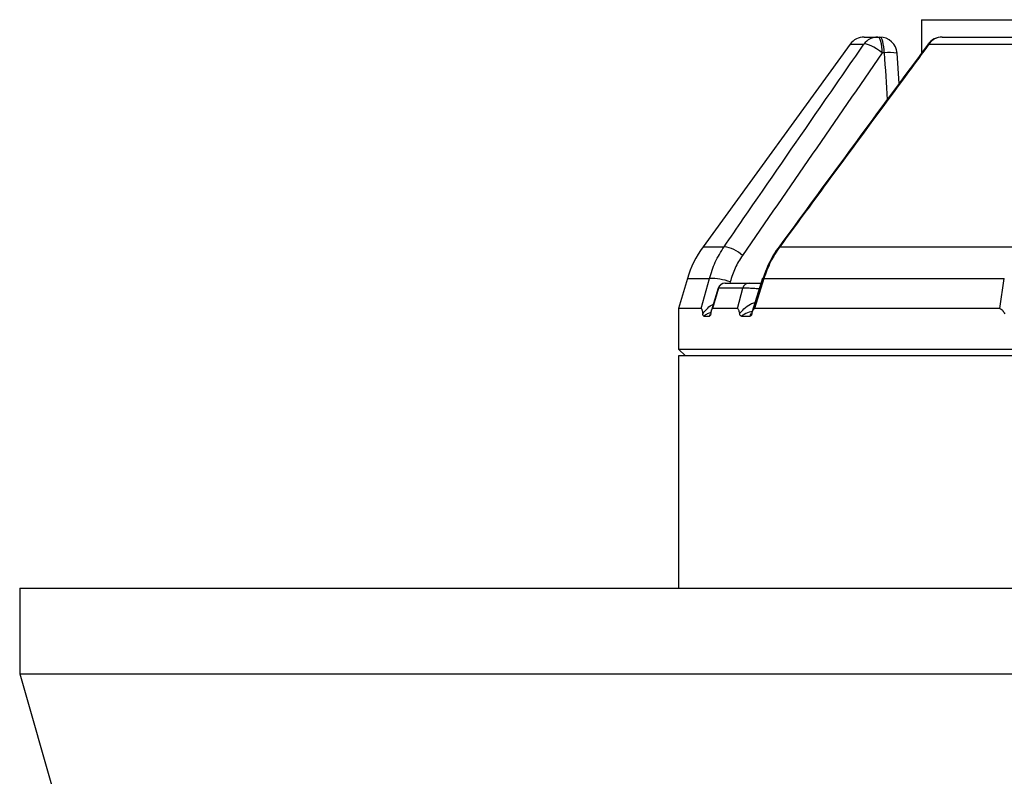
# Model space of a CAD drawing. Header units: millimetres. Extents: x 1309 to 2709, y 450 to 3578.
# Tile 3 of 9: x 1434 to 1718, y 1477 to 1696. Entities that reach past the tile are written whole.
import ezdxf

# ---------------------------------------------------------------- set-up
doc = ezdxf.new("R2010")
doc.units = ezdxf.units.MM

msp = doc.modelspace()

# ---------------------------------------------------------------- linework, layer by layer
at = {"color": 7, "linetype": 'Continuous', "lineweight": 25}
for p, q in [((1694.11, 1695.66), (1694.11, 1685.99)), ((1694.11, 1695.66), (2009.11, 1695.66)), ((1677.65, 1690.66), (1681.56, 1690.66)), ((1681.56, 1690.66), (1682.11, 1690.66)), ((1700.09, 1690.66), (1750.8, 1690.66)), ((1673.61, 1688.6), (1631.17, 1630.18)), ((1696.31, 1688.6), (1747.64, 1688.6)), ((1683.4, 1686.1), (1682.85, 1686.1)), ((1687.67, 1677.24), (1687.1, 1685.98)), ((1653.3, 1630.18), (1720.83, 1630.18)), ((1626.65, 1620.98), (1624.11, 1612.31)), ((1630.66, 1612.31), (1632.98, 1620.98)), ((1637.53, 1619.66), (1644.43, 1619.66)), ((1648.35, 1621.11), (1645.33, 1611.47)), ((1648.71, 1620.98), (1645.99, 1612.31)), ((1648.71, 1620.98), (1718.03, 1620.98)), ((1716.73, 1612.31), (1718.03, 1620.98)), ((1635.51, 1618.26), (1633.59, 1611.92)), ((1635.66, 1618.22), (1633.87, 1612.31)), ((1642.59, 1618.22), (1635.66, 1618.22)), ((1641.07, 1612.31), (1642.59, 1618.22)), ((1624.11, 1612.31), (1624.11, 1600.66)), ((1630.66, 1612.31), (1624.11, 1612.31)), ((1631.4, 1610.18), (1633.02, 1610.18)), ((1641.07, 1612.31), (1633.87, 1612.31)), ((1642.23, 1610.18), (1644.72, 1610.18)), ((1716.73, 1612.31), (1645.99, 1612.31)), ((1624.11, 1600.66), (1626.11, 1598.66)), ((1624.11, 1600.66), (2394.11, 1600.66)), ((1624.11, 1598.66), (1624.11, 1531.66)), ((1942.25, 1598.66), (1624.11, 1598.66)), ((1434.11, 1531.66), (1434.11, 1507.02)), ((1434.11, 1531.66), (2584.11, 1531.66)), ((1434.11, 1507.02), (1448.99, 1455.12)), ((1434.11, 1507.02), (2584.11, 1507.02))]:
    msp.add_line(p, q, dxfattribs=at)
at = {"color": 1, "linetype": 'Continuous', "lineweight": 25}
for p, q in [((1673.61, 1688.6), (1677.56, 1688.6)), ((1631.17, 1630.18), (1637.25, 1630.18)), ((1626.65, 1620.98), (1632.98, 1620.98)), ((1638.99, 1620.01), (1638.89, 1619.66)), ((1635.66, 1618.22), (1635.6, 1618.23)), ((1633.02, 1610.18), (1633.35, 1610.65))]:
    msp.add_line(p, q, dxfattribs=at)
at = {"color": 7, "linetype": 'Continuous', "lineweight": 25, "flags": 128}
for points in [[(1682.85, 1686.1), (1682.8, 1687.01), (1682.72, 1687.87), (1682.59, 1688.66), (1682.43, 1689.35), (1682.24, 1689.91), (1682.03, 1690.32), (1681.8, 1690.57), (1681.56, 1690.66)], [(1683.4, 1686.1), (1683.35, 1687.01), (1683.27, 1687.87), (1683.14, 1688.66), (1682.98, 1689.35), (1682.79, 1689.91), (1682.58, 1690.32), (1682.35, 1690.57), (1682.11, 1690.66)], [(1682.85, 1686.1), (1682.03, 1686.68), (1681.2, 1687.22), (1680.38, 1687.7), (1679.61, 1688.09), (1678.91, 1688.39), (1678.33, 1688.58), (1677.87, 1688.65), (1677.56, 1688.6)]]:
    msp.add_lwpolyline(points, dxfattribs=at)
at = {"color": 1, "linetype": 'Continuous', "lineweight": 25, "flags": 128}
for points in [[(1696.06, 1688.63), (1696.11, 1688.65), (1696.31, 1688.6)], [(1653.08, 1630.2), (1653.11, 1630.22), (1653.3, 1630.18)], [(1648.46, 1621.07), (1648.5, 1621.06), (1648.71, 1620.98)]]:
    msp.add_lwpolyline(points, dxfattribs=at)
at = {"color": 7, "linetype": 'Continuous', "lineweight": 25}
for centre, radius, start, end in [((1677.65, 1685.66), 5, 90, 144), ((1681.57, 1685.74), 4.92, 90.0984, 144.4527), ((1682.11, 1685.66), 5, 3.683, 90), ((1700.09, 1685.66), 5, 90, 143.5824), ((1700.13, 1686.09), 4.57, 90.6261, 146.688), ((1655.44, 1612.55), 30, 144, 163.6707), ((1635.85, 1620.45), 9.83, 47.3323, 81.8471), ((1633.68, 1606.2), 14.8, 68.9616, 92.6956), ((1637.45, 1617.66), 2, 89.9933, 162.9311), ((1637.54, 1617.7), 1.96, 90.4815, 164.6213), ((1644.46, 1617.73), 1.93, 90.8423, 165.3005)]:
    msp.add_arc(centre, radius, start, end, dxfattribs=at)
at = {"color": 1, "linetype": 'Continuous', "lineweight": 25}
msp.add_arc((1684.94, 1676.03), 10.18, 77.7507, 98.7024, dxfattribs=at)
msp.add_ellipse((1935.57, 4581.44), major_axis=(-125.49, 5516.4), ratio=0.067633, start_param=2.121808, end_param=2.12469, dxfattribs=at)
at = {"color": 7, "linetype": 'Continuous', "lineweight": 25}
for points, knots in [([(1637.25, 1630.18), (1639.09, 1632.86), (1648.3, 1646.24), (1661.74, 1665.72), (1673.34, 1682.51), (1677.56, 1688.6)], [0, 0, 0, 0, 0.1373582, 0.6867905, 1, 1, 1, 1]), ([(1696.06, 1688.63), (1693.74, 1685.48), (1679.38, 1666.03), (1665.08, 1646.53), (1653.09, 1630.19)], [0, 0, 0, 0, 0.161732, 1, 1, 1, 1]), ([(1696.31, 1688.6), (1694.34, 1685.93), (1684.48, 1672.57), (1670.14, 1653.1), (1657.79, 1636.29), (1653.3, 1630.18)], [0, 0, 0, 0, 0.137358, 0.686791, 1, 1, 1, 1]), ([(1632.98, 1620.98), (1633.49, 1622.59), (1634.52, 1625.85), (1636.33, 1628.72), (1637.25, 1630.18)], [0, 0, 0, 0, 0.492648, 1, 1, 1, 1]), ([(1653.09, 1630.19), (1652.55, 1629.43), (1651.42, 1627.82), (1650.03, 1625.16), (1649.02, 1622.87), (1648.62, 1621.47), (1648.5, 1621.06)], [0, 0, 0, 0, 0.273071, 0.572806, 0.875878, 1, 1, 1, 1]), ([(1653.3, 1630.18), (1652.28, 1628.78), (1651.4, 1627.31), (1649.87, 1624.24), (1649.23, 1622.65), (1648.71, 1620.98)], [0, 0, 0, 0, 0.5, 0.5, 1, 1, 1, 1]), ([(1642.52, 1627.68), (1641.71, 1626.51), (1641.02, 1625.29), (1639.84, 1622.73), (1639.36, 1621.4), (1638.99, 1620.01)], [0, 0, 0, 0, 0.5, 0.5, 1, 1, 1, 1]), ([(1644.43, 1619.66), (1644.44, 1619.66), (1644.48, 1619.66), (1644.54, 1619.66), (1644.61, 1619.66), (1644.69, 1619.66), (1644.77, 1619.66), (1644.87, 1619.66), (1645.06, 1619.66), (1645.37, 1619.66), (1645.86, 1619.66), (1646.39, 1619.66), (1646.87, 1619.66), (1647.25, 1619.66), (1647.54, 1619.66), (1647.82, 1619.66), (1648.01, 1619.66), (1648.1, 1619.66)], [0, 0, 0, 0, 0.036141, 0.071976, 0.107622, 0.143198, 0.178824, 0.214619, 0.250701, 0.375166, 0.500292, 0.62459, 0.749917, 0.812387, 0.874546, 0.936912, 1, 1, 1, 1]), ([(1630.66, 1612.31), (1630.7, 1612.29), (1630.79, 1612.22), (1630.93, 1611.69), (1631.01, 1611.17), (1631.06, 1610.86)], [0, 0, 0, 0, 0.233874, 0.548265, 1, 1, 1, 1]), ([(1631.4, 1610.18), (1631.37, 1610.18), (1631.33, 1610.19), (1631.27, 1610.23), (1631.24, 1610.27), (1631.18, 1610.37), (1631.16, 1610.44), (1631.1, 1610.62), (1631.08, 1610.73), (1631.06, 1610.86)], [0, 0, 0, 0, 0.25, 0.25, 0.5, 0.5, 0.75, 0.75, 1, 1, 1, 1]), ([(1633.4, 1610.88), (1633.38, 1610.75), (1633.33, 1610.5), (1633.19, 1610.23), (1633.09, 1610.2), (1633.02, 1610.18)], [0, 0, 0, 0, 0.256512, 0.5118, 1, 1, 1, 1]), ([(1633.4, 1610.88), (1633.43, 1611.05), (1633.5, 1611.44), (1633.62, 1611.93), (1633.75, 1612.26), (1633.83, 1612.3), (1633.87, 1612.31)], [0, 0, 0, 0, 0.24707, 0.560266, 0.827294, 1, 1, 1, 1]), ([(1641.07, 1612.31), (1641.13, 1612.29), (1641.27, 1612.23), (1641.49, 1611.71), (1641.61, 1611.19), (1641.69, 1610.88)], [0, 0, 0, 0, 0.231746, 0.535715, 1, 1, 1, 1]), ([(1642.23, 1610.18), (1642.14, 1610.19), (1642, 1610.22), (1641.81, 1610.46), (1641.73, 1610.74), (1641.69, 1610.88)], [0, 0, 0, 0, 0.412173, 0.721429, 1, 1, 1, 1]), ([(1645.29, 1610.86), (1645.25, 1610.73), (1645.21, 1610.62), (1645.13, 1610.44), (1645.08, 1610.37), (1644.98, 1610.26), (1644.93, 1610.23), (1644.82, 1610.19), (1644.77, 1610.18), (1644.72, 1610.18)], [0, 0, 0, 0, 0.25, 0.25, 0.5, 0.5, 0.75, 0.75, 1, 1, 1, 1]), ([(1645.29, 1610.86), (1645.34, 1611.06), (1645.45, 1611.48), (1645.64, 1611.97), (1645.83, 1612.27), (1645.95, 1612.3), (1645.99, 1612.31)], [0, 0, 0, 0, 0.289358, 0.597331, 0.852869, 1, 1, 1, 1]), ([(1716.73, 1612.31), (1716.87, 1612.29), (1717.19, 1612.22), (1717.68, 1611.69), (1717.97, 1611.17), (1718.14, 1610.86)], [0, 0, 0, 0, 0.233874, 0.548266, 1, 1, 1, 1])]:
    msp.add_open_spline(points, degree=3, knots=knots, dxfattribs=at)
msp.add_open_spline([(1682.85, 1686.1), (1669.38, 1666.64), (1655.94, 1647.17), (1642.52, 1627.68)], degree=3, dxfattribs=at)
at = {"color": 1, "linetype": 'Continuous', "lineweight": 25}
for points, knots in [([(1647.36, 1617.96), (1647.21, 1617.98), (1646.48, 1618.06), (1645.19, 1618.15), (1643.78, 1618.24), (1642.95, 1618.25), (1642.68, 1618.23), (1642.59, 1618.22)], [0, 0, 0, 0, 0.073093, 0.350009, 0.620482, 0.881196, 1, 1, 1, 1]), ([(1631.06, 1610.86), (1631.52, 1611.4), (1632.38, 1612.4), (1633.45, 1613.36), (1634.08, 1613.57), (1634.09, 1613.58)], [0, 0, 0, 0, 0.533768, 0.986755, 1, 1, 1, 1]), ([(1641.69, 1610.88), (1642.09, 1611.34), (1642.99, 1612.39), (1644.49, 1613.6), (1645.71, 1613.95), (1646.15, 1614.08)], [0, 0, 0, 0, 0.338579, 0.76161, 1, 1, 1, 1]), ([(1633.47, 1611.25), (1633.1, 1611.12), (1632.3, 1610.83), (1631.71, 1610.4), (1631.4, 1610.18)], [0, 0, 0, 0, 0.471883, 1, 1, 1, 1]), ([(1645.42, 1611.48), (1645.27, 1611.47), (1644.34, 1611.36), (1643.29, 1610.83), (1642.49, 1610.34), (1642.23, 1610.18)], [0, 0, 0, 0, 0.112464, 0.712053, 1, 1, 1, 1]), ([(1644.72, 1610.18), (1644.8, 1610.41), (1644.92, 1610.74), (1645.24, 1610.97), (1645.33, 1611.04)], [0, 0, 0, 0, 0.689857, 1, 1, 1, 1])]:
    msp.add_open_spline(points, degree=3, knots=knots, dxfattribs=at)

doc.saveas('drawing.dxf')
